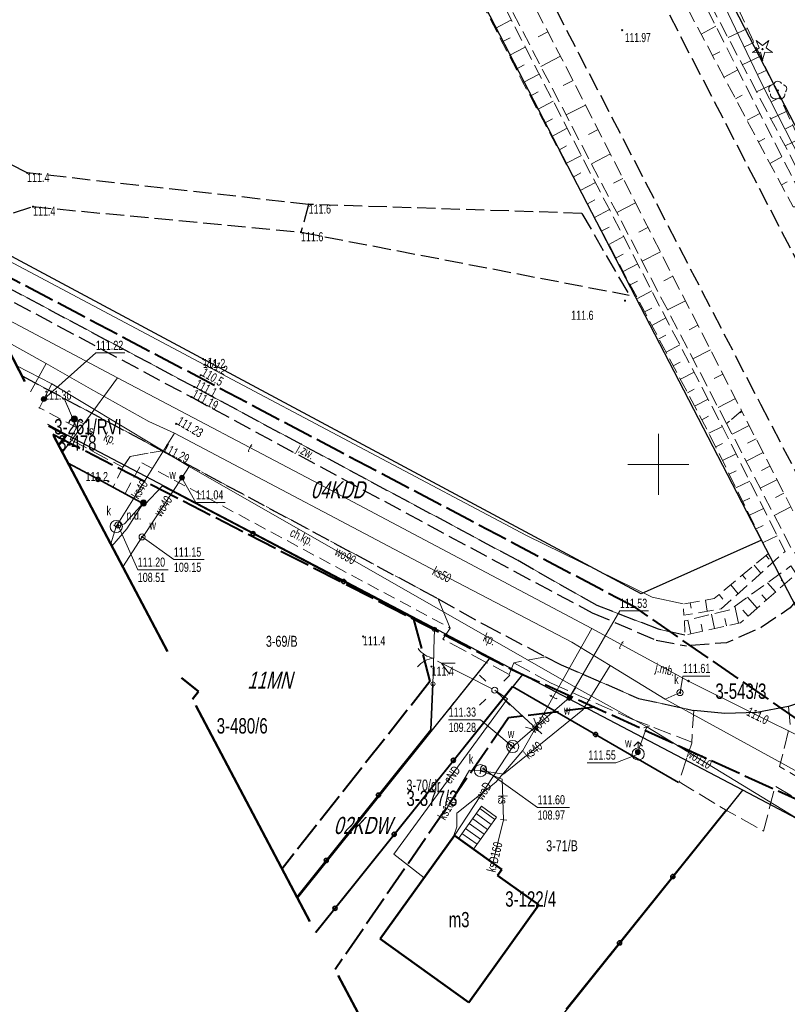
# Model space of a CAD drawing. Header units: metres. Extents: x 7531673 to 7533164, y 5721297 to 5724010.
# Tile 13 of 58: x 7532898 to 7532961, y 5721556 to 5721636. Entities that reach past the tile are written whole.
import ezdxf
from ezdxf.enums import TextEntityAlignment as Align

# ---------------------------------------------------------------- set-up
doc = ezdxf.new("R2010")
doc.units = ezdxf.units.M
for name, pattern in [('11', [3, 2.5, -0.5]), ('2_KTCR02', [1.5, 1, -0.5]), ('2_KTJZ01', [2, 1.5, -0.5]), ('2_KTPL01', [2, 1.5, -0.5]), ('2_PTRW02', [0]), ('3_1', [0]), ('3_EGBB01', [0]), ('3_EGBS10', [0]), ('3_EGBS10G', [0]), ('4_1', [0]), ('4_SUBP02_05', [0]), ('4_SUBP02_08', [0]), ('4_SUPE_01', [0]), ('4_SUPK_01', [0]), ('4_SUPT_01', [0]), ('4_SUPW_01', [0]), ('GDE', [0]), ('GUK', [2, 1.5, -0.5]), ('GUZ', [1, 0.5, -0.5]), ('L_0_05', [1.75, 1.25, -0.5]), ('L_0_06', [2, 1.5, -0.5]), ('L_0_09', [2.5, 2, -0.5])]:
    doc.linetypes.add(name, pattern=pattern)
doc.layers.get('0').update_dxf_attribs({"color": 252})
for name, color, linetype, lineweight in [('chodnik', 252, 'L_0_06', 18), ('Dzialki', 80, 'GDE', 30), ('EGBB_E_T_0', 252, 'Continuous', 25), ('EGBB_L_0', 252, '3_EGBB01', 50), ('EGBE_L_3', 252, '3_EGBS10', 18), ('jezdnia', 252, 'L_0_06', 18), ('k', 252, 'Continuous', 18), ('Kontury', 252, 'GUK', 18), ('kraweznik', 252, 'Continuous', 25), ('KTCR_E_T_1', 252, 'Continuous', 15), ('KTCR_L_1', 252, '2_KTCR02', 18), ('KTJZ_E_T_0', 252, 'Continuous', 15), ('KTJZ_L_0', 252, '2_KTJZ01', 18), ('KTOK_L_1', 252, 'Continuous', 18), ('KTOK_L_4', 252, 'Continuous', 35), ('KTPL_E_T_0', 252, 'Continuous', 15), ('KTPL_L_0', 252, '2_KTPL01', 18), ('MPZP', 130, '11', 40), ('Numery_dzialek', 80, 'Continuous', 30), ('Numery_konturow', 252, 'Continuous', 13), ('Numery_uzytkow', 252, 'Continuous', 9), ('PTRW_L_1', 252, 'Continuous', 18), ('RTPW_T_0', 252, 'Continuous', 15), ('RTPW_T_1', 252, 'Continuous', 15), ('skarpa_nieumocniona', 252, 'L_0_05', 18), ('SUBK_L_0', 24, '4_SUBP02_05', 18), ('SUBW_L_0', 150, '4_SUBP02_08', 18), ('SUPE_E_T_3', 240, 'Continuous', 15), ('SUPE_L_3', 240, '4_SUPE_01', 18), ('SUPK_E_T_4', 24, 'Continuous', 15), ('SUPK_L_4', 24, '4_SUPK_01', 18), ('SUPT_E_T_0', 30, 'Continuous', 15), ('SUPT_L_0', 30, '4_SUPT_01', 18), ('SUPW_E_T_0', 150, 'Continuous', 15), ('SUPW_L_0', 150, '4_SUPW_01', 18), ('SUSM_T_0', 252, 'Continuous', 18), ('SUSM_T_3', 252, 'Continuous', 18), ('SUTK_T_0', 252, 'Continuous', 18), ('SUTT_T_0', 30, 'Continuous', 18), ('SUTW_T_0', 150, 'Continuous', 18), ('SUUE_E_T_7', 252, 'Continuous', 15), ('SUUE_T_8', 7, 'Continuous', 18), ('SUUK_E_T_3', 7, 'Continuous', 15), ('SUUK_E_T_9', 34, 'Continuous', 15), ('SUUK_T_2', 34, 'Continuous', 18), ('SUUK_T_4', 7, 'Continuous', 18), ('SUUT_E_T_1', 7, 'Continuous', 15), ('SUUT_T_0', 7, 'Continuous', 18), ('SUUW_E_T_10', 150, 'Continuous', 15), ('SUUW_E_T_3', 7, 'Continuous', 15), ('SUUW_E_T_5', 7, 'Continuous', 15), ('SUUW_T_0', 7, 'Continuous', 18), ('SUUW_T_3', 150, 'Continuous', 18), ('SUUW_T_5', 7, 'Continuous', 18), ('SUUW_T_7', 7, 'Continuous', 18), ('SUXX_T_4', 7, 'Continuous', 18), ('SUXX_T_7', 7, 'Continuous', 18), ('Uzytki', 252, 'GUZ', 18), ('wysokosci_sztuczne', 7, 'Continuous', 18)]:
    doc.layers.add(name, color=color, linetype=linetype, lineweight=lineweight)
doc.layers.add('zakres', color=7, linetype='L_0_09', lineweight=50, true_color=0xff05ff)
doc.styles.get("Standard").update_dxf_attribs({"font": 'arial.ttf'})

# ---------------------------------------------------------------- blocks, each defined once
blk = doc.blocks.new('2_RTPW01')
at = {"linetype": 'Continuous'}
blk.add_circle((0, 0), 0.045, dxfattribs=at)
blk = doc.blocks.new('2_RTPW02')
at = {"linetype": 'Continuous'}
blk.add_circle((0, 0), 0.045, dxfattribs=at)
blk = doc.blocks.new('4_SUSM01_01')
at = {"linetype": 'Continuous'}
for p, q in [((-0.742, 0.742), (-1.237, 1.237)), ((0.742, 0.742), (1.237, 1.237)), ((-0.742, -0.742), (-1.237, -1.237)), ((0.742, -0.742), (1.237, -1.237))]:
    blk.add_line(p, q, dxfattribs=at)
blk = doc.blocks.new('4_SUSM04_01')
at = {"linetype": 'Continuous'}
blk.add_circle((0, 0), 0.25, dxfattribs=at)
blk = doc.blocks.new('4_SUPS01_05')
at = {"linetype": 'Continuous'}
blk.add_circle((0, 0), 0.0625, dxfattribs=at)
blk = doc.blocks.new('4_SUPS01_07')
at = {"linetype": 'Continuous'}
blk.add_circle((0, 0), 0.0625, dxfattribs=at)
blk = doc.blocks.new('4_SUPS01_08')
at = {"linetype": 'Continuous'}
blk.add_circle((0, 0), 0.0625, dxfattribs=at)
blk = doc.blocks.new('4_SUUS30_01')
at = {"linetype": 'Continuous'}
for radius in [0.25, 0.225, 0.2, 0.175, 0.15, 0.125, 0.1, 0.075, 0.05, 0.025, 0.00715]:
    blk.add_circle((0, 0), radius, dxfattribs=at)
blk = doc.blocks.new('4_SUUS22_01')
at = {"linetype": 'Continuous'}
blk.add_circle((0, 0), 0.25, dxfattribs=at)
blk = doc.blocks.new('4_SUUS15_05')
at = {"linetype": 'Continuous'}
blk.add_circle((0, 0), 0.25, dxfattribs=at)
blk = doc.blocks.new('4_SUUS09')
at = {"color": 30, "linetype": 'Continuous'}
for radius in [0.25, 0.225, 0.2, 0.175, 0.15, 0.125, 0.1, 0.075, 0.05, 0.025, 0.00715]:
    blk.add_circle((0, 0), radius, dxfattribs=at)
blk = doc.blocks.new('4_SUUS15_08')
at = {"linetype": 'Continuous'}
blk.add_circle((0, 0), 0.25, dxfattribs=at)
blk = doc.blocks.new('4_SUUS25')
at = {"linetype": 'Continuous'}
for radius in [0.2, 0.175, 0.15, 0.125, 0.1, 0.075, 0.05, 0.025, 0.00715]:
    blk.add_circle((0, 0), radius, dxfattribs=at)
blk = doc.blocks.new('4_SUUS02')
at = {"linetype": 'Continuous'}
for p, q in [((0, 1), (-0.35355, 0.64645)), ((0, 1), (0.35355, 0.64645)), ((0, 0.5), (0, 1))]:
    blk.add_line(p, q, dxfattribs=at)
blk.add_circle((0, 0), 0.5, dxfattribs=at)
blk = doc.blocks.new('4_SUXX')
at = {"linetype": 'Continuous'}
blk.add_line((0, -0.25), (0, 0.25), dxfattribs=at)
blk = doc.blocks.new('OBOP01_01')
at = {"linetype": 'Continuous', "lineweight": 18}
blk.add_hatch(color=0, dxfattribs=at).paths.add_polyline_path([(0, -0.1, 1), (0, 0.1, 1)])
at = {"color": 0, "linetype": 'Continuous', "lineweight": 18, "flags": 128}
blk.add_lwpolyline([(0, -1.74), (-0.35, -0.48), (-1.65, -0.54), (-0.57, 0.18), (-1.02, 1.4), (0, 0.6), (1.02, 1.4), (0.57, 0.18), (1.65, -0.54), (0.35, -0.48), (0, -1.74)], dxfattribs=at)
at = {"color": 0, "linetype": 'Continuous', "lineweight": 18}
blk.add_circle((0, 0), 0.1, dxfattribs=at)
blk = doc.blocks.new('OBOP02_01')
at = {"linetype": 'Continuous', "lineweight": 18}
blk.add_hatch(color=0, dxfattribs=at).paths.add_polyline_path([(0, -0.1, 1), (0, 0.1, 1)])
at = {"color": 0, "linetype": 'Continuous', "lineweight": 18}
blk.add_circle((0, 0), 0.1, dxfattribs=at)
for centre, radius, start, end in [((-0.77, 0.25), 0.7, 101.6336, 222.6627), ((0, 0.8), 0.7, 29.8459, 150.1541), ((0.77, 0.25), 0.7, 317.3373, 78.3664), ((-0.46, -0.64), 0.71, 174.3693, 292.5572), ((0.46, -0.64), 0.71, 247.4428, 5.6307)]:
    blk.add_arc(centre, radius, start, end, dxfattribs=at)
blk = doc.blocks.new('RTPW02')
at = {"linetype": 'Continuous', "lineweight": 13}
blk.add_hatch(color=0, dxfattribs=at).paths.add_polyline_path([(0, -0.09, 1), (0, 0.09, 1)])
at = {"color": 0, "linetype": 'Continuous', "lineweight": 13}
blk.add_circle((0, 0), 0.0906, dxfattribs=at)

msp = doc.modelspace()

# ---------------------------------------------------------------- linework, layer by layer
at = {"layer": 'chodnik', "color": 252, "lineweight": 18, "flags": 128}
for points in [[(7532989.44, 5721531.16), (7532971.91, 5721566.04), (7532971.3, 5721566.62), (7532959.55, 5721573.65), (7532958.62, 5721569.95), (7532955.62, 5721571.64), (7532951.69, 5721573.99), (7532952.73, 5721577.16), (7532952.89, 5721579.84)], [(7532960.66, 5721580.18), (7532960.79, 5721578.67), (7532959.93, 5721575.26), (7532971.5, 5721568.38), (7532972.42, 5721567.44), (7532972.97, 5721566.41), (7532990.37, 5721531.74)]]:
    msp.add_lwpolyline(points, dxfattribs=at)
at = {"layer": 'Dzialki'}
for p, q in [((7532904.4, 5721737.88), (7532994.4, 5721563.34)), ((7532958.45, 5721593.8), (7532888.12, 5721729.49)), ((7532948.58, 5721589.39), (7532890.993, 5721620.264)), ((7532901.57, 5721602.4), (7532899.968, 5721603.257)), ((7532900.886, 5721601.517), (7532901.57, 5721602.4)), ((7532936.22, 5721584.19), (7532901.57, 5721602.4)), ((7532958.45, 5721593.8), (7532948.58, 5721589.39)), ((7532968.82, 5721573.78), (7532958.45, 5721593.8)), ((7532936.22, 5721584.19), (7532920.419, 5721564.501)), ((7532938.87, 5721582.8), (7532936.22, 5721584.19)), ((7532938.87, 5721582.8), (7532921.92, 5721561.656)), ((7532956.91, 5721573.32), (7532938.87, 5721582.8)), ((7532932.094, 5721542.376), (7532956.91, 5721573.32)), ((7532961.84, 5721570.72), (7532956.91, 5721573.32))]:
    msp.add_line(p, q, dxfattribs=at)
at = {"layer": 'EGBB_L_0', "linetype": '3_EGBB01'}
for p, q in [((7532910.916, 5721582.509), (7532912.31, 5721581.39)), ((7532912.31, 5721581.39), (7532911.825, 5721580.786)), ((7532933.28, 5721569.61), (7532927.2, 5721561.14)), ((7532937.17, 5721566.83), (7532933.28, 5721569.61)), ((7532936.81, 5721566.34), (7532937.17, 5721566.83)), ((7532940.19, 5721563.92), (7532936.81, 5721566.34)), ((7532934.46, 5721555.93), (7532940.19, 5721563.92)), ((7532927.2, 5721561.14), (7532934.46, 5721555.93))]:
    msp.add_line(p, q, dxfattribs=at)
at = {"layer": 'EGBE_L_3', "linetype": '3_EGBS10G'}
msp.add_line((7532933.61, 5721569.37), (7532935.5, 5721572.01), dxfattribs=at)
at = {"layer": 'EGBE_L_3', "linetype": '3_1'}
for p, q in [((7532935.356, 5721571.809), (7532936.591, 5721570.925)), ((7532934.774, 5721570.996), (7532936.009, 5721570.112)), ((7532935.065, 5721571.403), (7532936.3, 5721570.519)), ((7532934.192, 5721570.183), (7532935.428, 5721569.298)), ((7532934.483, 5721570.59), (7532935.719, 5721569.705)), ((7532933.61, 5721569.37), (7532933.61, 5721569.37)), ((7532933.901, 5721569.777), (7532935.137, 5721568.892))]:
    msp.add_line(p, q, dxfattribs=at)
at = {"layer": 'EGBE_L_3', "linetype": '3_EGBS10'}
for p, q in [((7532936.73, 5721571.12), (7532935.5, 5721572.01)), ((7532934.85, 5721568.49), (7532936.73, 5721571.12)), ((7532934.85, 5721568.49), (7532933.61, 5721569.37))]:
    msp.add_line(p, q, dxfattribs=at)
at = {"layer": 'jezdnia', "color": 251, "lineweight": 30, "flags": 128}
for points in [[(7532965.41, 5721608.83), (7532950.56, 5721637.5), (7532938.49, 5721660.78), (7532928.32, 5721680.42), (7532916.09, 5721703.96), (7532900.52, 5721734.01), (7532886.19, 5721761.61), (7532873.62, 5721785.82), (7532859.64, 5721812.77), (7532841.13, 5721848.28), (7532831.83, 5721866.21), (7532817.03, 5721894.56), (7532808.94, 5721910.2), (7532796.93, 5721933.25), (7532784.88, 5721956.37), (7532772.95, 5721979.29), (7532760.06, 5722004), (7532748.78, 5722025.57), (7532736.83, 5722048.64), (7532730.53, 5722060.69), (7532724.03, 5722073.21), (7532718.51, 5722083.95), (7532712.64, 5722095.2), (7532705.94, 5722108), (7532694.05, 5722130.93), (7532684.98, 5722148.36), (7532678.5, 5722160.87), (7532671.37, 5722174.56), (7532661.79, 5722192.96), (7532652.83, 5722210.22), (7532652.15, 5722211.63), (7532648.99, 5722218.17), (7532642.87, 5722230.85), (7532635.3, 5722246.57), (7532628.61, 5722259.73)], [(7532640.18, 5722213), (7532645, 5722207.54), (7532654.79, 5722188.86), (7532664.07, 5722171.1), (7532670.39, 5722158.85), (7532676.17, 5722147.84), (7532687.04, 5722126.94), (7532698.99, 5722103.93), (7532707.21, 5722088.13), (7532723.52, 5722056.73), (7532741.8, 5722021.6), (7532753.05, 5722000.01), (7532765.91, 5721975.34), (7532777.72, 5721952.62), (7532789.8, 5721929.42), (7532801.73, 5721906.58), (7532809.96, 5721890.69), (7532824.88, 5721862.11), (7532833.8, 5721845), (7532852.63, 5721808.89), (7532866.54, 5721782.16), (7532879.36, 5721757.4), (7532893.53, 5721730.06), (7532909.09, 5721700.02), (7532920.88, 5721677.22), (7532931.6, 5721656.57), (7532943.45, 5721633.69), (7532958.36, 5721604.94)], [(7532958.36, 5721604.94), (7532963.35, 5721595.35), (7532963.29, 5721593.55), (7532962.9, 5721591.49), (7532962.01, 5721589.71), (7532960.8, 5721588.26), (7532958.42, 5721586.64), (7532955.59, 5721585.39), (7532952.29, 5721585.14)]]:
    msp.add_lwpolyline(points, dxfattribs=at)
at = {"layer": 'k', "linetype": 'Continuous', "lineweight": 18, "flags": 128}
for points in [[(7532950, 5721597.5), (7532950, 5721602.5)], [(7532947.5, 5721600), (7532952.5, 5721600)]]:
    msp.add_lwpolyline(points, dxfattribs=at)
at = {"layer": 'Kontury'}
for p, q in [((7532901.57, 5721602.4), (7532899.968, 5721603.257)), ((7532900.886, 5721601.517), (7532901.57, 5721602.4)), ((7532938.87, 5721582.8), (7532921.92, 5721561.656)), ((7532956.91, 5721573.32), (7532938.87, 5721582.8)), ((7532961.84, 5721570.72), (7532956.91, 5721573.32))]:
    msp.add_line(p, q, dxfattribs=at)
at = {"layer": 'kraweznik', "color": 251, "linetype": 'Continuous', "lineweight": 30, "flags": 128}
msp.add_lwpolyline([(7532965.45, 5721581.69), (7532962.9, 5721580.94), (7532960.66, 5721580.18), (7532958.05, 5721579.69), (7532955.44, 5721579.59), (7532952.89, 5721579.84)], dxfattribs=at)
at = {"layer": 'KTCR_L_1', "linetype": '2_KTCR02'}
for p, q in [((7532897.858, 5721607.255), (7532901.32, 5721605.4)), ((7532901.32, 5721605.4), (7532902.32, 5721603.02)), ((7532902.32, 5721603.02), (7532899.223, 5721604.668)), ((7532909.33, 5721601.12), (7532906.72, 5721600.66)), ((7532931.96, 5721588.99), (7532909.33, 5721601.12)), ((7532906.72, 5721600.66), (7532906.13, 5721599.76)), ((7532906.31, 5721597.61), (7532907.68, 5721600.14)), ((7532907.68, 5721600.14), (7532932.94, 5721586.59)), ((7532906.13, 5721599.76), (7532905.32, 5721598.16)), ((7532905.32, 5721598.16), (7532906.31, 5721597.61)), ((7532932.94, 5721586.59), (7532931.96, 5721588.99))]:
    msp.add_line(p, q, dxfattribs=at)
at = {"layer": 'KTJZ_L_0', "color": 251, "linetype": '2_KTJZ01', "lineweight": 30}
for p, q in [((7532898.27, 5721623.87), (7532885.727, 5721630.244)), ((7532921.34, 5721621.29), (7532898.27, 5721623.87)), ((7532893.34, 5721619.43), (7532898.76, 5721621.11)), ((7532898.76, 5721621.11), (7532920.71, 5721619.02)), ((7532921.34, 5721621.29), (7532920.71, 5721619.02)), ((7532943.73, 5721620.56), (7532921.34, 5721621.29)), ((7532943.73, 5721620.56), (7532947.6, 5721613.86)), ((7532920.71, 5721619.02), (7532947.6, 5721613.86)), ((7532911.96, 5721606.34), (7532893.005, 5721616.452)), ((7532893.691, 5721615.151), (7532911.71, 5721605.52)), ((7532897.858, 5721607.255), (7532901.32, 5721605.4)), ((7532938.39, 5721592.18), (7532911.96, 5721606.34)), ((7532911.71, 5721605.52), (7532938.17, 5721591.26)), ((7532901.32, 5721605.4), (7532909.33, 5721601.12)), ((7532909.33, 5721601.12), (7532931.96, 5721588.99)), ((7532944.98, 5721588.45), (7532938.39, 5721592.18)), ((7532938.17, 5721591.26), (7532944.58, 5721587.85)), ((7532931.96, 5721588.99), (7532935.72, 5721586.88)), ((7532944.58, 5721587.85), (7532949.81, 5721585.6)), ((7532950, 5721586.5), (7532944.98, 5721588.45)), ((7532935.72, 5721586.88), (7532940.76, 5721584.23)), ((7532952.16, 5721586.02), (7532950, 5721586.5)), ((7532949.81, 5721585.6), (7532952.29, 5721585.14)), ((7532940.76, 5721584.23), (7532942.04, 5721583.58)), ((7532942.04, 5721583.58), (7532948.36, 5721580.84)), ((7532948.36, 5721580.84), (7532952.89, 5721579.84))]:
    msp.add_line(p, q, dxfattribs=at)
at = {"layer": 'KTOK_L_1'}
for p, q in [((7532931.607, 5721584.88), (7532931.65, 5721586.49)), ((7532931.567, 5721583.38), (7532931.607, 5721584.88)), ((7532931.53, 5721582.02), (7532931.573, 5721583.63))]:
    msp.add_line(p, q, dxfattribs=at)
for centre in [(7532931.65, 5721586.49), (7532931.53, 5721582.02)]:
    msp.add_circle(centre, 0.17, dxfattribs=at)
for centre, start, end in [((7532931.916, 5721586.103), 216.4434, 260.51777), ((7532931.81, 5721582.143), 96.40668, 140.48105)]:
    msp.add_arc(centre, 2, start, end, dxfattribs=at)
at = {"layer": 'KTOK_L_4'}
for p, q in [((7532901.44, 5721602.39), (7532900.034, 5721603.131)), ((7532900.839, 5721601.606), (7532901.44, 5721602.39)), ((7532904.085, 5721598.78), (7532901.629, 5721600.109)), ((7532907.91, 5721596.71), (7532904.085, 5721598.78)), ((7532909.36, 5721598.25), (7532907.91, 5721596.71)), ((7532916.79, 5721594.33), (7532909.36, 5721598.25)), ((7532924.22, 5721590.41), (7532916.79, 5721594.33)), ((7532931.65, 5721586.49), (7532924.22, 5721590.41)), ((7532931.35, 5721578.27), (7532931.53, 5721582.02)), ((7532933.2, 5721575.76), (7532938.05, 5721581.82)), ((7532938.05, 5721581.82), (7532944.85, 5721577.88)), ((7532931.35, 5721578.27), (7532927.067, 5721572.918)), ((7532944.85, 5721577.88), (7532951.65, 5721573.94)), ((7532928.35, 5721569.7), (7532933.2, 5721575.76)), ((7532927.067, 5721572.918), (7532922.785, 5721567.565)), ((7532955.55, 5721571.68), (7532951.183, 5721566.247)), ((7532923.5, 5721563.64), (7532928.35, 5721569.7)), ((7532922.785, 5721567.565), (7532920.385, 5721564.565)), ((7532951.183, 5721566.247), (7532946.817, 5721560.813)), ((7532921.917, 5721561.662), (7532923.5, 5721563.64)), ((7532946.817, 5721560.813), (7532942.45, 5721555.38))]:
    msp.add_line(p, q, dxfattribs=at)
for centre in [(7532904.085, 5721598.78), (7532916.79, 5721594.33), (7532924.22, 5721590.41), (7532944.85, 5721577.88), (7532933.2, 5721575.76), (7532927.067, 5721572.918), (7532928.35, 5721569.7), (7532922.785, 5721567.565), (7532951.183, 5721566.247), (7532923.5, 5721563.64), (7532946.817, 5721560.813)]:
    msp.add_circle(centre, 0.17, dxfattribs=at)
at = {"layer": 'KTPL_L_0', "linetype": '2_KTPL01'}
for p, q in [((7532909.33, 5721601.12), (7532901.32, 5721605.4)), ((7532901.32, 5721605.4), (7532902.32, 5721603.02)), ((7532902.32, 5721603.02), (7532901.81, 5721602.05)), ((7532901.81, 5721602.05), (7532906.13, 5721599.76)), ((7532906.72, 5721600.66), (7532909.33, 5721601.12)), ((7532906.13, 5721599.76), (7532906.72, 5721600.66)), ((7532931.96, 5721588.99), (7532935.72, 5721586.88)), ((7532932.94, 5721586.59), (7532931.96, 5721588.99)), ((7532932.34, 5721585.69), (7532932.94, 5721586.59)), ((7532935.72, 5721586.88), (7532940.76, 5721584.23)), ((7532937.77, 5721582.79), (7532932.34, 5721585.69)), ((7532938.16, 5721583.76), (7532937.77, 5721582.79)), ((7532940.76, 5721584.23), (7532938.16, 5721583.76)), ((7532940.76, 5721584.23), (7532938.16, 5721583.76)), ((7532938.16, 5721583.76), (7532941.22, 5721582.08)), ((7532942.04, 5721583.58), (7532940.76, 5721584.23)), ((7532948.36, 5721580.84), (7532942.04, 5721583.58)), ((7532941.22, 5721582.08), (7532947.76, 5721579.17)), ((7532952.89, 5721579.84), (7532948.36, 5721580.84)), ((7532947.76, 5721579.17), (7532952.74, 5721577.26))]:
    msp.add_line(p, q, dxfattribs=at)
at = {"layer": 'MPZP'}
for points in [[(7532994.442, 5721563.478), (7532968.896, 5721573.955), (7532948.114, 5721588.269), (7532892.366, 5721617.663)], [(7532900.376, 5721602.483), (7532937.983, 5721583.215), (7532974.126, 5721566.727), (7532981.433, 5721546.859), (7532984.823, 5721540), (7532994.98, 5721519.53), (7533008.785, 5721496.951), (7533037.886, 5721438.575)], [(7532929.946, 5721587.333), (7532931.284, 5721582.216), (7532919.161, 5721566.885)], [(7532944.779, 5721580.115), (7532937.723, 5721579.234), (7532923.513, 5721558.636)]]:
    msp.add_lwpolyline(points, dxfattribs=at)
at = {"layer": 'PTRW_L_1', "linetype": '2_PTRW02'}
for p, q in [((7532891.381, 5721619.529), (7532912.81, 5721608.16)), ((7532911.96, 5721606.34), (7532893.005, 5721616.452)), ((7532912.81, 5721608.16), (7532939.19, 5721594.17)), ((7532938.39, 5721592.18), (7532911.96, 5721606.34)), ((7532939.19, 5721594.17), (7532949.49, 5721589.12)), ((7532944.98, 5721588.45), (7532938.39, 5721592.18)), ((7532949.49, 5721589.12), (7532952.03, 5721588.57)), ((7532950, 5721586.5), (7532944.98, 5721588.45)), ((7532952.16, 5721586.02), (7532950, 5721586.5))]:
    msp.add_line(p, q, dxfattribs=at)
at = {"layer": 'skarpa_nieumocniona', "color": 252, "lineweight": 18, "flags": 128}
for points in [[(7532961.67, 5721622.14), (7532962, 5721621.09), (7532961.03, 5721621.09), (7532951.91, 5721638.23), (7532939.8, 5721661.73), (7532929.73, 5721680.98), (7532917.5, 5721704.61), (7532901.95, 5721734.49), (7532887.47, 5721762.36), (7532875.07, 5721786.33), (7532860.99, 5721813.57), (7532842.68, 5721848.69), (7532833.18, 5721867.32), (7532818.32, 5721895.36), (7532810.37, 5721910.9), (7532798.26, 5721933.95), (7532786.31, 5721956.94), (7532774.3, 5721980.18), (7532761.41, 5722004.49), (7532750.13, 5722026.27), (7532737.8, 5722049.65), (7532738.01, 5722051.04), (7532739.12, 5722050.38), (7532764.53, 5722006.8), (7532776.5, 5721982.13), (7532788.51, 5721958.32), (7532800.65, 5721935.34), (7532812.53, 5721911.89), (7532820.3, 5721896.86), (7532835.54, 5721868.31), (7532844.58, 5721849.77), (7532862.31, 5721814.56), (7532876.71, 5721787.27), (7532888.92, 5721763.37), (7532903.28, 5721735.41), (7532918.84, 5721705.46), (7532931.02, 5721681.65), (7532940.92, 5721662.77), (7532953.3, 5721638.65)], [(7532726.73, 5722045.27), (7532726.45, 5722044.07), (7532732.12, 5722029.56), (7532736.02, 5722020.45), (7532736.5, 5722018.57), (7532748.73, 5721997.68), (7532761.71, 5721972.53), (7532773.8, 5721950.82), (7532785.98, 5721927.15), (7532797.94, 5721904.59), (7532805.88, 5721888.28), (7532821.78, 5721860.17), (7532830.85, 5721843.43), (7532850.17, 5721807.01), (7532863.72, 5721780.8), (7532876.69, 5721755.83), (7532890.63, 5721728.76), (7532906.52, 5721698.42), (7532917.99, 5721676.17), (7532928.9, 5721654.79), (7532940.53, 5721632.27), (7532955.59, 5721603.34), (7532956.82, 5721604.38), (7532942.09, 5721633.22), (7532930.34, 5721655.74), (7532919.59, 5721676.76), (7532907.9, 5721699.31), (7532892.19, 5721729.45), (7532878.22, 5721756.64), (7532865.22, 5721781.61), (7532851.47, 5721807.88), (7532832.55, 5721844.48), (7532823.6, 5721861.25), (7532808.52, 5721890.22), (7532800.51, 5721905.88), (7532788.47, 5721928.89), (7532776.33, 5721952.01), (7532764.71, 5721974.46), (7532751.8, 5721999.34), (7532740.53, 5722020.92), (7532739.83, 5722022.42), (7532734.86, 5722031.72), (7532727.96, 5722044.83)], [(7532959.01, 5721592.71), (7532954.57, 5721589.01), (7532952.03, 5721588.57), (7532952.09, 5721587.64), (7532955.15, 5721588.17), (7532960.38, 5721592.87), (7532955.19, 5721603.18), (7532940.17, 5721632.06), (7532928.67, 5721654.55), (7532917.66, 5721675.97), (7532906.1, 5721698.17), (7532890.4, 5721728.69), (7532876.42, 5721755.59), (7532863.1, 5721780.56), (7532849.81, 5721806.72), (7532830.1, 5721843.06), (7532848.44, 5721805.66), (7532861.6, 5721780.52), (7532875.09, 5721754.28), (7532888.96, 5721728.02), (7532904.92, 5721697.2), (7532916.63, 5721674.93), (7532927.36, 5721653.66), (7532938.82, 5721631.44), (7532954.11, 5721602.61)], [(7532962.26, 5721622.52), (7532963.12, 5721621.54), (7532963.52, 5721622.41), (7532955.37, 5721639.82), (7532942.82, 5721663.28), (7532932.9, 5721682.64), (7532920.65, 5721706.7), (7532904.91, 5721736.52), (7532890.43, 5721764.28), (7532878.17, 5721788.04), (7532863.2, 5721815.34), (7532857.55, 5721825.6), (7532862.83, 5721815.03), (7532877.03, 5721787.39), (7532889.17, 5721763.53), (7532903.69, 5721735.54), (7532919.17, 5721705.6), (7532931.36, 5721681.67), (7532941.16, 5721662.88), (7532953.63, 5721638.89)], [(7532962.04, 5721591.42), (7532962.54, 5721592.35), (7532962.48, 5721593.36), (7532956.82, 5721604.38), (7532955.59, 5721603.34), (7532960.92, 5721593.07), (7532961.73, 5721592.12)], [(7532955.84, 5721588.09), (7532952.13, 5721587.18), (7532952.16, 5721586.02), (7532956.72, 5721587.02), (7532961.3, 5721591.05), (7532960.86, 5721591.68)]]:
    msp.add_lwpolyline(points, close=True, dxfattribs=at)
at = {"layer": 'skarpa_nieumocniona', "color": 252, "linetype": 'Continuous', "lineweight": 18, "flags": 128}
for points in [[(7532936.617, 5721635.709), (7532937.955, 5721636.399)], [(7532940.939, 5721635.435), (7532940.135, 5721635.015)], [(7532953.499, 5721635.248), (7532954.698, 5721635.886)], [(7532957.301, 5721635.696), (7532955.707, 5721634.95)], [(7532937.19, 5721634.598), (7532937.857, 5721634.942)], [(7532957.831, 5721634.564), (7532957.061, 5721634.204)], [(7532937.763, 5721633.487), (7532939.094, 5721634.173)], [(7532954.438, 5721633.483), (7532955.02, 5721633.792)], [(7532941.981, 5721633.441), (7532940.363, 5721632.596)], [(7532958.361, 5721633.432), (7532956.874, 5721632.736)], [(7532938.336, 5721632.376), (7532939, 5721632.718)], [(7532955.378, 5721631.717), (7532956.506, 5721632.318)], [(7532958.891, 5721632.3), (7532958.174, 5721631.965)], [(7532938.911, 5721631.266), (7532940.226, 5721631.963)], [(7532943.006, 5721631.438), (7532942.199, 5721631.026)], [(7532939.497, 5721630.162), (7532940.15, 5721630.508)], [(7532959.421, 5721631.168), (7532958.042, 5721630.522)], [(7532940.083, 5721629.057), (7532941.379, 5721629.745)], [(7532956.318, 5721629.952), (7532956.864, 5721630.243)], [(7532959.951, 5721630.036), (7532959.288, 5721629.726)], [(7532944.029, 5721629.434), (7532942.432, 5721628.618)], [(7532960.48, 5721628.903), (7532959.209, 5721628.309)], [(7532940.668, 5721627.953), (7532941.312, 5721628.295)], [(7532957.258, 5721628.186), (7532958.315, 5721628.749)], [(7532941.254, 5721626.849), (7532942.533, 5721627.527)], [(7532945.052, 5721627.43), (7532944.261, 5721627.026)], [(7532961.01, 5721627.771), (7532960.402, 5721627.486)], [(7532958.197, 5721626.421), (7532958.708, 5721626.693)], [(7532961.54, 5721626.639), (7532960.377, 5721626.095)], [(7532941.84, 5721625.745), (7532942.475, 5721626.081)], [(7532942.425, 5721624.64), (7532943.687, 5721625.309)], [(7532946.075, 5721625.426), (7532944.509, 5721624.626)], [(7532959.137, 5721624.655), (7532960.123, 5721625.18)], [(7532943.011, 5721623.536), (7532943.637, 5721623.868)], [(7532947.098, 5721623.422), (7532946.323, 5721623.026)], [(7532943.597, 5721622.432), (7532944.84, 5721623.091)], [(7532960.077, 5721622.89), (7532960.552, 5721623.143)], [(7532944.183, 5721621.327), (7532944.8, 5721621.655)], [(7532944.768, 5721620.223), (7532945.994, 5721620.873)], [(7532948.121, 5721621.418), (7532946.586, 5721620.634)], [(7532945.354, 5721619.119), (7532945.962, 5721619.442)], [(7532949.144, 5721619.414), (7532948.385, 5721619.026)], [(7532945.94, 5721618.015), (7532947.148, 5721618.655)], [(7532946.525, 5721616.91), (7532947.125, 5721617.228)], [(7532950.167, 5721617.41), (7532948.664, 5721616.642)], [(7532947.111, 5721615.806), (7532948.301, 5721616.437)], [(7532951.19, 5721615.406), (7532950.446, 5721615.026)], [(7532947.697, 5721614.702), (7532948.287, 5721615.015)], [(7532948.283, 5721613.597), (7532949.455, 5721614.219)], [(7532948.868, 5721612.493), (7532949.45, 5721612.802)], [(7532952.213, 5721613.402), (7532950.741, 5721612.65)], [(7532949.454, 5721611.389), (7532950.609, 5721612.001)], [(7532953.236, 5721611.398), (7532952.508, 5721611.026)], [(7532950.04, 5721610.285), (7532950.613, 5721610.588)], [(7532950.626, 5721609.18), (7532951.762, 5721609.783)], [(7532954.259, 5721609.394), (7532952.818, 5721608.658)], [(7532951.211, 5721608.076), (7532951.775, 5721608.375)], [(7532951.797, 5721606.972), (7532952.916, 5721607.565)], [(7532955.282, 5721607.39), (7532954.57, 5721607.026)], [(7532952.383, 5721605.868), (7532952.938, 5721606.162)], [(7532952.968, 5721604.763), (7532954.07, 5721605.347)], [(7532956.305, 5721605.386), (7532954.896, 5721604.666)], [(7532953.554, 5721603.659), (7532954.1, 5721603.949)], [(7532956.856, 5721604.307), (7532956.691, 5721604.223)], [(7532954.138, 5721602.554), (7532955.238, 5721603.098)], [(7532957.427, 5721603.195), (7532956.033, 5721602.479)], [(7532954.693, 5721601.434), (7532955.246, 5721601.707)], [(7532957.999, 5721602.084), (7532957.304, 5721601.727)], [(7532955.247, 5721600.313), (7532956.361, 5721600.864)], [(7532958.57, 5721600.972), (7532957.185, 5721600.26)], [(7532959.141, 5721599.86), (7532958.451, 5721599.506)], [(7532955.802, 5721599.193), (7532956.362, 5721599.47)], [(7532956.356, 5721598.073), (7532957.484, 5721598.631)], [(7532959.712, 5721598.748), (7532958.338, 5721598.042)], [(7532960.283, 5721597.636), (7532959.599, 5721597.284)], [(7532956.91, 5721596.952), (7532957.478, 5721597.233)], [(7532957.465, 5721595.832), (7532958.607, 5721596.397)], [(7532960.855, 5721596.524), (7532959.49, 5721595.823)], [(7532958.019, 5721594.712), (7532958.594, 5721594.996)], [(7532958.574, 5721593.591), (7532959.73, 5721594.163)], [(7532958.805, 5721592.539), (7532959.064, 5721592.229)], [(7532957.845, 5721591.739), (7532958.392, 5721591.083)], [(7532956.885, 5721590.939), (7532957.173, 5721590.593)], [(7532959.597, 5721589.551), (7532958.935, 5721590.303)], [(7532960.347, 5721590.212), (7532960.05, 5721590.55)], [(7532955.924, 5721590.139), (7532956.531, 5721589.411)], [(7532952.612, 5721588.671), (7532952.691, 5721588.214)], [(7532953.844, 5721588.884), (7532954.002, 5721587.971)], [(7532954.964, 5721589.338), (7532955.282, 5721588.957)], [(7532958.095, 5721588.23), (7532957.3, 5721589.134)], [(7532958.846, 5721588.891), (7532958.482, 5721589.305)], [(7532956.556, 5721586.984), (7532956.249, 5721588.382)], [(7532957.344, 5721587.569), (7532956.913, 5721588.059)], [(7532952.648, 5721586.127), (7532952.403, 5721587.247)], [(7532954.602, 5721586.556), (7532954.346, 5721587.724)], [(7532955.579, 5721586.77), (7532955.448, 5721587.366)], [(7532953.625, 5721586.341), (7532953.5, 5721586.913)]]:
    msp.add_lwpolyline(points, dxfattribs=at)
at = {"layer": 'SUBK_L_0', "linetype": '4_SUBP02_05'}
for centre in [(7532905.58, 5721594.91), (7532935.42, 5721574.92)]:
    msp.add_circle(centre, 0.5, dxfattribs=at)
at = {"layer": 'SUBW_L_0', "linetype": '4_SUBP02_08'}
msp.add_circle((7532938.06, 5721576.9), 0.5, dxfattribs=at)
at = {"layer": 'SUPE_L_3', "linetype": '4_SUPE_01'}
for p, q in [((7532907.81, 5721596.84), (7532906.26, 5721595.14)), ((7532906.44, 5721594.72), (7532907.81, 5721596.84)), ((7532906.26, 5721595.14), (7532905.58, 5721594.91)), ((7532905.215, 5721593.313), (7532906.44, 5721594.72)), ((7532931.907, 5721583.884), (7532936.367, 5721581.623)), ((7532932.219, 5721583.725), (7532933.337, 5721583.719)), ((7532932.219, 5721583.725), (7532932.885, 5721582.827)), ((7532936.59, 5721581.51), (7532937.64, 5721580.79)), ((7532936.773, 5721581.34), (7532940.435, 5721577.935)), ((7532937.64, 5721580.79), (7532928.32, 5721568.08)), ((7532939.787, 5721579.221), (7532940.179, 5721578.173)), ((7532939.106, 5721578.488), (7532940.179, 5721578.173)), ((7532928.32, 5721568.08), (7532930.8, 5721566.15))]:
    msp.add_line(p, q, dxfattribs=at)
at = {"layer": 'SUPK_L_4', "linetype": '4_SUPK_01'}
for p, q in [((7532896.27, 5721610.265), (7532899.83, 5721608.26)), ((7532898.545, 5721605.953), (7532899.83, 5721608.26)), ((7532899.83, 5721608.26), (7532903.48, 5721606.2)), ((7532903.48, 5721606.2), (7532908.24, 5721603.52)), ((7532908.24, 5721603.52), (7532910.35, 5721602.55)), ((7532905.58, 5721594.91), (7532910.35, 5721602.55)), ((7532910.35, 5721602.55), (7532932.27, 5721590.99)), ((7532905.58, 5721594.91), (7532905.125, 5721593.483)), ((7532932.27, 5721590.99), (7532942.9, 5721585.45)), ((7532942.9, 5721585.45), (7532946.06, 5721583.52)), ((7532943.81, 5721579.91), (7532946.06, 5721583.52)), ((7532946.06, 5721583.52), (7532950.55, 5721580.77)), ((7532951.77, 5721581.31), (7532950.55, 5721580.77)), ((7532950.55, 5721580.77), (7532964.77, 5721572.96)), ((7532937.31, 5721574.64), (7532943.81, 5721579.91)), ((7532934.51, 5721574.96), (7532932.54, 5721571.61)), ((7532935.42, 5721574.92), (7532934.51, 5721574.96)), ((7532937.21, 5721574.23), (7532935.42, 5721574.92)), ((7532935.42, 5721574.92), (7532937.31, 5721574.64)), ((7532937.32, 5721570.88), (7532937.21, 5721574.23)), ((7532932.54, 5721571.61), (7532932.03, 5721570.96)), ((7532936.44, 5721567.35), (7532937.32, 5721570.88))]:
    msp.add_line(p, q, dxfattribs=at)
at = {"layer": 'SUPK_L_4', "linetype": '4_1'}
for p, q in [((7532896.27, 5721610.265), (7532899.83, 5721608.26)), ((7532898.545, 5721605.953), (7532899.83, 5721608.26)), ((7532899.83, 5721608.26), (7532903.48, 5721606.2)), ((7532903.48, 5721606.2), (7532908.24, 5721603.52)), ((7532908.24, 5721603.52), (7532910.35, 5721602.55)), ((7532905.58, 5721594.91), (7532910.35, 5721602.55)), ((7532910.35, 5721602.55), (7532932.27, 5721590.99)), ((7532905.58, 5721594.91), (7532905.125, 5721593.483)), ((7532932.27, 5721590.99), (7532942.9, 5721585.45)), ((7532942.9, 5721585.45), (7532946.06, 5721583.52)), ((7532943.81, 5721579.91), (7532946.06, 5721583.52)), ((7532946.06, 5721583.52), (7532950.55, 5721580.77)), ((7532951.77, 5721581.31), (7532950.55, 5721580.77)), ((7532950.55, 5721580.77), (7532964.77, 5721572.96)), ((7532937.31, 5721574.64), (7532943.81, 5721579.91)), ((7532934.51, 5721574.96), (7532932.54, 5721571.61)), ((7532935.42, 5721574.92), (7532934.51, 5721574.96)), ((7532937.21, 5721574.23), (7532935.42, 5721574.92)), ((7532935.42, 5721574.92), (7532937.31, 5721574.64)), ((7532937.32, 5721570.88), (7532937.21, 5721574.23)), ((7532932.54, 5721571.61), (7532932.03, 5721570.96)), ((7532936.44, 5721567.35), (7532937.32, 5721570.88))]:
    msp.add_line(p, q, dxfattribs=at)
at = {"layer": 'SUPT_L_0', "linetype": '4_SUPT_01'}
for p, q in [((7532949.84, 5721649.2), (7532958.44, 5721631.22)), ((7532958.44, 5721631.22), (7532971.05, 5721606.48)), ((7532894.945, 5721612.775), (7532905.69, 5721607.08)), ((7532905.69, 5721607.08), (7532902.91, 5721603.32)), ((7532905.69, 5721607.08), (7532922.69, 5721598.14)), ((7532902.91, 5721603.32), (7532901.163, 5721600.993)), ((7532902.91, 5721603.32), (7532902.14, 5721603.71)), ((7532922.69, 5721598.14), (7532944.55, 5721586.55)), ((7532944.55, 5721586.55), (7532941.8, 5721581.74)), ((7532944.55, 5721586.55), (7532952.47, 5721582.26)), ((7532952.47, 5721582.26), (7532965.91, 5721575.54)), ((7532941.8, 5721581.74), (7532938.9, 5721576.57)), ((7532938.9, 5721576.57), (7532936.69, 5721573.98)), ((7532936.69, 5721573.98), (7532933.49, 5721571.43)), ((7532933.49, 5721571.43), (7532933.49, 5721570.32)), ((7532933.49, 5721570.32), (7532933.21, 5721569.52))]:
    msp.add_line(p, q, dxfattribs=at)
at = {"layer": 'SUPW_L_0', "linetype": '4_SUPW_01'}
for p, q in [((7532900.29, 5721606.6), (7532897.428, 5721608.07)), ((7532899.64, 5721605.35), (7532900.29, 5721606.6)), ((7532911.56, 5721599.84), (7532900.29, 5721606.6)), ((7532899.264, 5721604.591), (7532899.64, 5721605.35)), ((7532910.96, 5721598.91), (7532911.56, 5721599.84)), ((7532943.24, 5721581.72), (7532911.56, 5721599.84)), ((7532907.89, 5721594.26), (7532910.96, 5721598.91)), ((7532907.7, 5721594.06), (7532907.89, 5721594.26)), ((7532906.111, 5721591.616), (7532907.7, 5721594.06)), ((7532943.24, 5721581.72), (7532942.7, 5721580.87)), ((7532949.05, 5721578.51), (7532943.24, 5721581.72)), ((7532942.7, 5721580.87), (7532938.06, 5721576.9)), ((7532948.31, 5721576.45), (7532949.05, 5721578.51)), ((7532966.34, 5721567.96), (7532949.05, 5721578.51)), ((7532938.06, 5721576.9), (7532933.28, 5721569.61)), ((7532948.34, 5721576.28), (7532948.31, 5721576.45))]:
    msp.add_line(p, q, dxfattribs=at)
at = {"layer": 'SUPW_L_0', "linetype": '4_1'}
for p, q in [((7532900.29, 5721606.6), (7532897.428, 5721608.07)), ((7532899.64, 5721605.35), (7532900.29, 5721606.6)), ((7532911.56, 5721599.84), (7532900.29, 5721606.6)), ((7532899.264, 5721604.591), (7532899.64, 5721605.35)), ((7532910.96, 5721598.91), (7532911.56, 5721599.84)), ((7532943.24, 5721581.72), (7532911.56, 5721599.84)), ((7532907.89, 5721594.26), (7532910.96, 5721598.91)), ((7532907.7, 5721594.06), (7532907.89, 5721594.26)), ((7532906.111, 5721591.616), (7532907.7, 5721594.06)), ((7532943.24, 5721581.72), (7532942.7, 5721580.87)), ((7532949.05, 5721578.51), (7532943.24, 5721581.72)), ((7532942.7, 5721580.87), (7532938.06, 5721576.9)), ((7532948.31, 5721576.45), (7532949.05, 5721578.51)), ((7532966.34, 5721567.96), (7532949.05, 5721578.51)), ((7532938.06, 5721576.9), (7532933.28, 5721569.61)), ((7532948.34, 5721576.28), (7532948.31, 5721576.45))]:
    msp.add_line(p, q, dxfattribs=at)
at = {"layer": 'SUTK_T_0', "linetype": 'Continuous'}
for p, q in [((7532905.71, 5721595.04), (7532907.34, 5721591.37)), ((7532907.34, 5721591.37), (7532909.837, 5721591.37)), ((7532951.77, 5721581.31), (7532952.01, 5721582.67)), ((7532952.01, 5721582.67), (7532954.209, 5721582.67)), ((7532935.67, 5721575.08), (7532940.1, 5721571.91)), ((7532940.1, 5721571.91), (7532942.706, 5721571.91))]:
    msp.add_line(p, q, dxfattribs=at)
at = {"layer": 'SUTW_T_0', "linetype": 'Continuous'}
for p, q in [((7532899.64, 5721605.35), (7532903.91, 5721609.13)), ((7532903.91, 5721609.13), (7532906.271, 5721609.13)), ((7532910.96, 5721598.91), (7532912.11, 5721596.88)), ((7532912.11, 5721596.88), (7532914.499, 5721596.88)), ((7532907.7, 5721594.06), (7532910.3, 5721592.2)), ((7532910.3, 5721592.2), (7532912.77, 5721592.2)), ((7532942.7, 5721580.87), (7532946.84, 5721588)), ((7532946.84, 5721588), (7532949.201, 5721588)), ((7532932.814, 5721579.09), (7532935.42, 5721579.09)), ((7532937.93, 5721576.98), (7532935.42, 5721579.09)), ((7532948.34, 5721576.28), (7532946.51, 5721575.57)), ((7532944.149, 5721575.57), (7532946.51, 5721575.57))]:
    msp.add_line(p, q, dxfattribs=at)
at = {"layer": 'Uzytki'}
for p, q in [((7532994.4, 5721563.34), (7532633.53, 5722263.15)), ((7532640.69, 5722206.86), (7532968.82, 5721573.78)), ((7532901.57, 5721602.4), (7532899.968, 5721603.257)), ((7532936.22, 5721584.19), (7532901.57, 5721602.4)), ((7532920.419, 5721564.501), (7532936.22, 5721584.19)), ((7532938.87, 5721582.8), (7532936.22, 5721584.19)), ((7532921.92, 5721561.656), (7532938.87, 5721582.8)), ((7532956.91, 5721573.32), (7532938.87, 5721582.8)), ((7532932.094, 5721542.376), (7532956.91, 5721573.32))]:
    msp.add_line(p, q, dxfattribs=at)
at = {"layer": 'wysokosci_sztuczne', "color": 252}
msp.add_point((7532947.03, 5721635.56), dxfattribs=at)
at = {"layer": 'zakres', "color": 6, "lineweight": 50, "ltscale": 10}
msp.add_lwpolyline([(7531711.141, 5723861.321), (7531927.66, 5723451.28), (7532248.91, 5722837.99), (7532655.42, 5722066.69), (7533061.63, 5721296.897), (7533163.777, 5721347.417), (7533045.85, 5721572.87), (7532868.05, 5721917.16), (7532735.17, 5722175.75), (7532682.943, 5722276.17), (7532755.64, 5722321.457), (7532723.063, 5722383.635), (7532650.279, 5722338.293), (7532322.07, 5722954.54), (7532208.28, 5723169.59), (7531836.585, 5723882.952), (7531911.571, 5723950.835), (7531857.881, 5724010.143), (7531797.896, 5723955.84), (7531782.573, 5723984.683), (7531673.371, 5723932.85)], close=True, dxfattribs=at)

# ---------------------------------------------------------------- block references
at = {"color": 74, "linetype": 'Continuous', "xscale": 0.5, "yscale": 0.5, "zscale": 0.5}
for name, p in [('OBOP01_01', (7532958.531, 5721634.013)), ('OBOP02_01', (7532959.776, 5721630.624))]:
    msp.add_blockref(name, p, dxfattribs=at)
at = {"layer": 'RTPW_T_0'}
for p in [(7532898.27, 5721623.87), (7532898.76, 5721621.11), (7532921.34, 5721621.29), (7532920.71, 5721619.02), (7532947.26, 5721613.41), (7532912.68, 5721608.64), (7532912.81, 5721608.16), (7532912.49, 5721607.3), (7532911.96, 5721606.34), (7532904.93, 5721598.61), (7532925.81, 5721585.91), (7532931.41, 5721583.44)]:
    msp.add_blockref('2_RTPW01', p, dxfattribs=at)
at = {"layer": 'RTPW_T_1'}
for p in [(7532911.71, 5721605.52), (7532899.66, 5721605.3), (7532910.48, 5721603.32), (7532909.33, 5721601.12)]:
    msp.add_blockref('2_RTPW02', p, dxfattribs=at)
at = {"layer": 'SUSM_T_0'}
msp.add_blockref('4_SUSM01_01', (7532936.59, 5721581.51), dxfattribs=at)
at = {"layer": 'SUSM_T_3'}
msp.add_blockref('4_SUSM04_01', (7532936.59, 5721581.51), dxfattribs=at)
at = {"layer": 'SUTK_T_0'}
for p in [(7532905.71, 5721595.04), (7532951.77, 5721581.31), (7532935.67, 5721575.08)]:
    msp.add_blockref('4_SUPS01_05', p, dxfattribs=at)
at = {"layer": 'SUTT_T_0'}
msp.add_blockref('4_SUPS01_07', (7532952.47, 5721582.26), dxfattribs=at)
at = {"layer": 'SUTW_T_0'}
for p in [(7532899.64, 5721605.35), (7532910.96, 5721598.91), (7532907.7, 5721594.06), (7532942.7, 5721580.87), (7532937.93, 5721576.98), (7532948.34, 5721576.28)]:
    msp.add_blockref('4_SUPS01_08', p, dxfattribs=at)
at = {"layer": 'SUUE_T_8'}
msp.add_blockref('4_SUUS30_01', (7532907.81, 5721596.84), dxfattribs=at)
at = {"layer": 'SUUK_T_2'}
msp.add_blockref('4_SUUS15_05', (7532951.77, 5721581.31), dxfattribs=at)
at = {"layer": 'SUUK_T_4'}
for p in [(7532905.71, 5721595.04), (7532935.67, 5721575.08)]:
    msp.add_blockref('4_SUUS22_01', p, dxfattribs=at)
at = {"layer": 'SUUT_T_0', "color": 30}
msp.add_blockref('4_SUUS09', (7532902.14, 5721603.71), dxfattribs=at)
at = {"layer": 'SUUW_T_0'}
msp.add_blockref('4_SUUS02', (7532948.34, 5721576.28), dxfattribs=at)
at = {"layer": 'SUUW_T_3'}
msp.add_blockref('4_SUUS15_08', (7532907.7, 5721594.06), dxfattribs=at)
at = {"layer": 'SUUW_T_5', "color": 150}
msp.add_blockref('4_SUUS22_01', (7532937.93, 5721576.98), dxfattribs=at)
at = {"layer": 'SUUW_T_7'}
for p in [(7532899.64, 5721605.35), (7532910.96, 5721598.91), (7532942.7, 5721580.87), (7532948.31, 5721576.45)]:
    msp.add_blockref('4_SUUS25', p, dxfattribs=at)
at = {"layer": 'SUXX_T_4'}
for p, rotation in [((7532905.58, 5721594.91), 245.1674309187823), ((7532935.42, 5721574.92), 174.528070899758), ((7532937.32, 5721570.88), 83.94132099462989)]:
    msp.add_blockref('4_SUXX', p, dxfattribs=dict(at, rotation=rotation))
at = {"layer": 'SUXX_T_7'}
for p, rotation in [((7532949.05, 5721578.51), 110.6600374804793), ((7532938.06, 5721576.9), 228.6489189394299)]:
    msp.add_blockref('4_SUXX', p, dxfattribs=dict(at, rotation=rotation))
at = {"layer": 'wysokosci_sztuczne', "color": 252, "linetype": 'Continuous', "xscale": 0.5, "yscale": 0.5, "zscale": 0.5}
msp.add_blockref('RTPW02', (7532947.03, 5721635.56), dxfattribs=at)

# ---------------------------------------------------------------- texts
at = {"layer": 'EGBB_E_T_0', "width": 0.7}
msp.add_text('m3', height=1.25, dxfattribs=at).set_placement((7532933.671, 5721562.718), align=Align.MIDDLE)
at = {"layer": 'KTCR_E_T_1', "width": 0.7}
msp.add_text('ch.kp.', height=0.75, rotation=333.89515, dxfattribs=at).set_placement((7532920.74, 5721593.977), align=Align.MIDDLE)
at = {"layer": 'KTJZ_E_T_0', "width": 0.7}
for s, rotation, p in [('j.zw.', 330.72475, (7532921.061, 5721600.972)), ('j.mb.', 347.28637, (7532950.532, 5721583.118))]:
    msp.add_text(s, height=0.75, rotation=rotation, dxfattribs=at).set_placement(p, align=Align.MIDDLE)
at = {"layer": 'KTPL_E_T_0', "width": 0.7}
for rotation, p in [(337.0679, (7532905.04, 5721602.044)), (335.77226, (7532936.132, 5721585.604))]:
    msp.add_text('kp.', height=0.75, rotation=rotation, dxfattribs=at).set_placement(p, align=Align.MIDDLE)
at = {"layer": 'MPZP', "lineweight": 30, "oblique": 15, "width": 0.7}
for s, p in [('04KDD', (7532921.51, 5721598.623)), ('11MN', (7532916.317, 5721583.033)), ('02KDW', (7532923.394, 5721571.129))]:
    msp.add_text(s, height=1.4, dxfattribs=at).set_placement(p, align=Align.TOP_LEFT)
at = {"layer": 'Numery_dzialek', "width": 0.7}
for s, p in [('3-478', (7532900.808, 5721602.391)), ('3-543/3', (7532954.667, 5721582.058)), ('3-480/6', (7532913.81, 5721579.22)), ('3-377/3', (7532929.357, 5721573.287)), ('3-122/4', (7532937.448, 5721565.038))]:
    msp.add_text(s, height=1.26, dxfattribs=at).set_placement(p, align=Align.TOP_LEFT)
at = {"layer": 'Numery_konturow', "width": 0.7}
msp.add_text('3-261/RVI', height=1.26, dxfattribs=at).set_placement((7532906.039, 5721603.717), align=Align.TOP_RIGHT)
at = {"layer": 'Numery_uzytkow', "width": 0.7}
for s, p in [('3-69/B', (7532917.84, 5721585.064)), ('3-70/dr', (7532929.357, 5721573.287))]:
    msp.add_text(s, height=0.9, dxfattribs=at).set_placement(p)
msp.add_text('3-71/B', height=0.9, dxfattribs=at).set_placement((7532940.804, 5721569.216), align=Align.TOP_LEFT)
at = {"layer": 'RTPW_T_0', "width": 0.7}
for s, p in [('111.4', (7532898.27, 5721623.87)), ('111.4', (7532898.76, 5721621.11)), ('111.6', (7532921.34, 5721621.29)), ('111.6', (7532920.71, 5721619.02)), ('111.2', (7532912.68, 5721608.64)), ('111.4', (7532925.79, 5721585.93)), ('111.4', (7532931.41, 5721583.44))]:
    msp.add_text(s, height=0.75, dxfattribs=at).set_placement(p, align=Align.TOP_LEFT)
msp.add_text('111.6', height=0.75, dxfattribs=at).set_placement((7532942.85, 5721611.84))
for s, rotation, p in [('111.2', 332.06183, (7532912.81, 5721608.16)), ('110.5', 329.81052, (7532912.49, 5721607.3)), ('111.1', 331.81961, (7532911.96, 5721606.34))]:
    msp.add_text(s, height=0.75, rotation=rotation, dxfattribs=at).set_placement(p)
msp.add_text('111.2', height=0.75, dxfattribs=at).set_placement((7532904.9, 5721598.63), align=Align.RIGHT)
at = {"layer": 'RTPW_T_1', "width": 0.7}
msp.add_text('111.36', height=0.75, dxfattribs=at).set_placement((7532899.66, 5721605.3))
for s, rotation, p in [('111.19', 330.97501, (7532911.71, 5721605.52)), ('111.23', 329.04627, (7532910.48, 5721603.32)), ('111.29', 331.80806, (7532909.33, 5721601.12))]:
    msp.add_text(s, height=0.75, rotation=rotation, dxfattribs=at).set_placement(p)
at = {"layer": 'SUPE_E_T_3', "width": 0.7}
msp.add_text('eND', height=0.75, rotation=53.75, dxfattribs=at).set_placement((7532933.09, 5721574.58), align=Align.MIDDLE)
at = {"layer": 'SUPK_E_T_4', "width": 0.7}
for s, rotation, p in [('ks40', 58.01999, (7532907.48, 5721597.96)), ('ks50', 332.19, (7532932.27, 5721590.99)), ('ks40', 39.03001, (7532939.73, 5721576.61)), ('ks160', 59.54001, (7532932.68, 5721571.85)), ('ks', 271.88, (7532937.26, 5721572.55)), ('ksD160', 76, (7532936.56, 5721567.85))]:
    msp.add_text(s, height=0.75, rotation=rotation, dxfattribs=at).set_placement(p, align=Align.MIDDLE)
at = {"layer": 'SUPT_E_T_0', "width": 0.7}
for rotation, p in [(332.26, (7532916.55, 5721601.37)), (331.56, (7532946.97, 5721585.24)), (60.70999, (7532941.36, 5721580.96))]:
    msp.add_text('t', height=0.75, rotation=rotation, dxfattribs=at).set_placement(p, align=Align.MIDDLE)
at = {"layer": 'SUPW_E_T_0', "width": 0.7}
for s, rotation, p in [('wo40', 56.56999, (7532909.42, 5721596.58)), ('wo90', 330.23, (7532924.36, 5721592.52)), ('wo40', 40.55, (7532940.26, 5721578.79)), ('wo110', 328.61, (7532953.34, 5721575.89)), ('woD', 56.75001, (7532935.67, 5721573.25))]:
    msp.add_text(s, height=0.75, rotation=rotation, dxfattribs=at).set_placement(p, align=Align.MIDDLE)
at = {"layer": 'SUTK_T_0', "width": 0.7}
for s, p in [('111.20', (7532907.34, 5721592.37)), ('108.51', (7532907.34, 5721591.12)), ('111.60', (7532940.1, 5721572.91)), ('108.97', (7532940.1, 5721571.66))]:
    msp.add_text(s, height=0.75, dxfattribs=at).set_placement(p, align=Align.TOP_LEFT)
msp.add_text('111.61', height=0.75, dxfattribs=at).set_placement((7532952.01, 5721582.92))
at = {"layer": 'SUTT_T_0', "width": 0.7}
msp.add_text('111.0', height=0.75, rotation=333.43, dxfattribs=at).set_placement((7532957.32, 5721579.83), align=Align.MIDDLE_LEFT)
at = {"layer": 'SUTW_T_0', "width": 0.7}
for s, p in [('111.22', (7532903.91, 5721609.38)), ('111.04', (7532912.11, 5721597.13)), ('111.53', (7532946.84, 5721588.25))]:
    msp.add_text(s, height=0.75, dxfattribs=at).set_placement(p)
for s, p in [('111.15', (7532910.3, 5721593.2)), ('109.15', (7532910.3, 5721591.95)), ('111.33', (7532932.814, 5721580.09)), ('109.28', (7532932.814, 5721578.84))]:
    msp.add_text(s, height=0.75, dxfattribs=at).set_placement(p, align=Align.TOP_LEFT)
msp.add_text('111.55', height=0.75, dxfattribs=at).set_placement((7532946.51, 5721575.82), align=Align.RIGHT)
at = {"layer": 'SUUE_E_T_7', "width": 0.7}
msp.add_text('n.u.', height=0.75, dxfattribs=at).set_placement((7532906.41, 5721595.48))
at = {"layer": 'SUUK_E_T_3', "width": 0.7}
for p in [(7532904.78, 5721595.84), (7532934.47, 5721575.5)]:
    msp.add_text('k', height=0.75, dxfattribs=at).set_placement(p)
at = {"layer": 'SUUK_E_T_9', "width": 0.7}
msp.add_text('k', height=0.75, dxfattribs=at).set_placement((7532951.29, 5721582.02))
at = {"layer": 'SUUT_E_T_1', "color": 30, "width": 0.7}
msp.add_text('ts', height=0.75, dxfattribs=at).set_placement((7532903.16, 5721603.13), align=Align.TOP_LEFT)
at = {"layer": 'SUUW_E_T_10', "width": 0.7}
msp.add_text('w', height=0.75, dxfattribs=at).set_placement((7532908.3, 5721594.66))
at = {"layer": 'SUUW_E_T_3', "color": 150, "width": 0.7}
msp.add_text('w', height=0.75, dxfattribs=at).set_placement((7532937.66, 5721577.6))
at = {"layer": 'SUUW_E_T_5', "color": 150, "width": 0.7}
for p in [(7532909.93, 5721598.8), (7532942.25, 5721579.51), (7532947.27, 5721576.82)]:
    msp.add_text('w', height=0.75, dxfattribs=at).set_placement(p)
at = {"layer": 'wysokosci_sztuczne', "color": 252, "lineweight": 15, "width": 0.66}
msp.add_text('111.97', height=0.75, dxfattribs=at).set_placement((7532947.255, 5721634.585))

doc.saveas('drawing.dxf')
